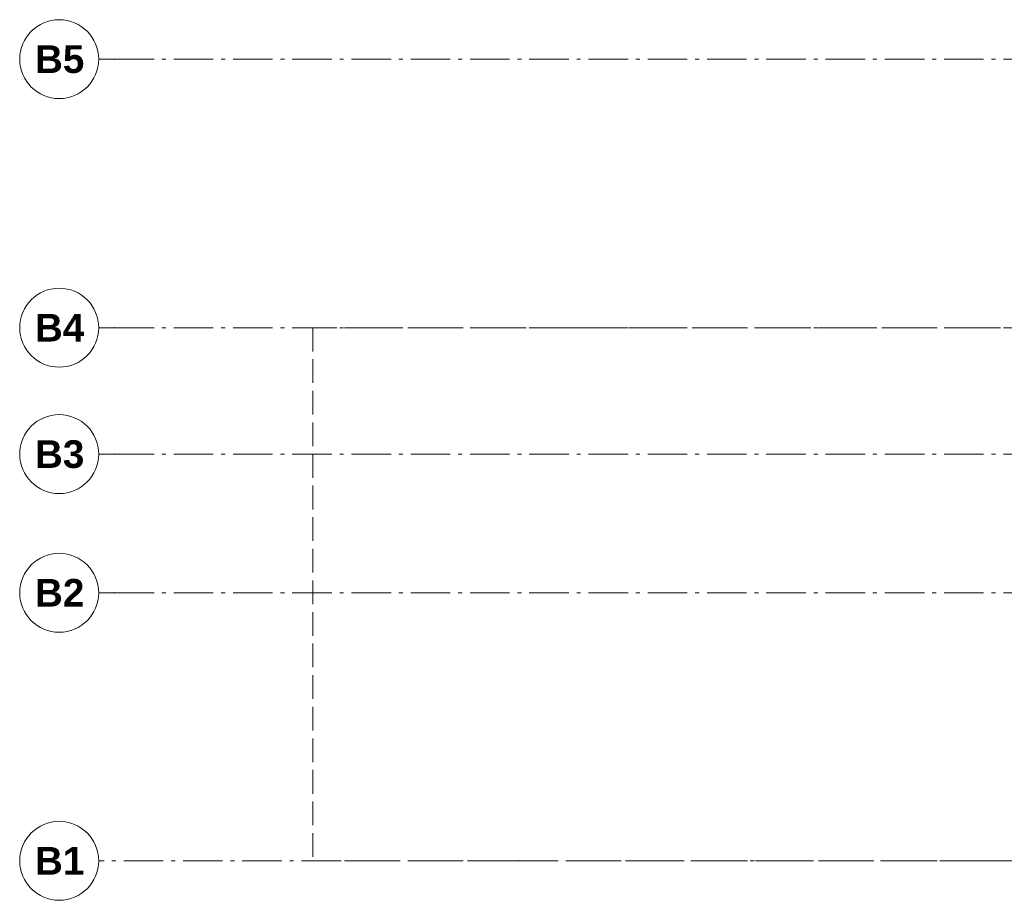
# Model space of a CAD drawing. Header units: millimetres. Extents: x -15957 to 238275, y -73214 to 42710.
# Tile 44 of 97: x 78474 to 90936, y -66252 to -55102. Entities that reach past the tile are written whole.
import ezdxf

# ---------------------------------------------------------------- set-up
doc = ezdxf.new("R2010")
doc.units = ezdxf.units.MM
doc.header["$LTSCALE"] = 0.5
doc.header["$MEASUREMENT"] = 0
for name, pattern in [('Akselinje', [1500, 1000, -200, 100, -200]), ('PLINE', [0]), ('Stiplet', [800, 600, -200])]:
    doc.linetypes.add(name, pattern=pattern)
doc.layers.add('2311 Bærende yttervegger_ betong', color=7, linetype='Continuous')
doc.layers.add('822- Modullinjer bygning', color=7, linetype='Continuous')
doc.styles.add('GENERATED_STYLE_2', font='arial.ttf')

msp = doc.modelspace()

# ---------------------------------------------------------------- linework, layer by layer
at = {"layer": '2311 Bærende yttervegger_ betong', "color": 7, "linetype": 'Stiplet', "lineweight": 9}
msp.add_lwpolyline([(91686, -59001.7), (82186, -59001.7), (82186, -65751.7), (91686, -65751.7)], dxfattribs=at)
at = {"layer": '822- Modullinjer bygning', "color": 94, "linetype": 'Akselinje', "lineweight": 18}
for p, q in [((79673.8, -55601.7), (79473.8, -55601.7)), ((79673.8, -55601.7), (91486, -55601.7)), ((79673.8, -59001.7), (79473.8, -59001.7)), ((79673.8, -59001.7), (91486, -59001.7)), ((79673.8, -60601.7), (79473.8, -60601.7)), ((79673.8, -60601.7), (91486, -60601.7)), ((79673.8, -62358), (79473.8, -62358)), ((79673.8, -62358), (91486, -62358)), ((84790.9, -65751.7), (79473.8, -65751.7)), ((84790.9, -65751.7), (86368.9, -65751.7)), ((86368.9, -65751.7), (91686, -65751.7))]:
    msp.add_line(p, q, dxfattribs=at)
at = {"layer": '822- Modullinjer bygning', "color": 7, "linetype": 'PLINE', "lineweight": 18}
for centre in [(78973.8, -55601.7), (78973.8, -59001.7), (78973.8, -60601.7), (78973.8, -62358), (78973.8, -65751.7)]:
    msp.add_circle(centre, 500, dxfattribs=at)
at = {"layer": '822- Modullinjer bygning', "color": 94, "linetype": 'Akselinje', "lineweight": 18}
for p in [(79673.8, -55601.7), (79673.8, -55601.7), (79673.8, -59001.7), (79673.8, -59001.7), (79673.8, -60601.7), (79673.8, -60601.7), (79673.8, -62358), (79673.8, -62358), (84790.9, -65751.7), (84790.9, -65751.7)]:
    msp.add_point(p, dxfattribs=at)

# ---------------------------------------------------------------- texts
at = {"layer": '822- Modullinjer bygning', "color": 7, "lineweight": 18, "char_height": 350, "attachment_point": 1, "style": 'GENERATED_STYLE_2'}
for s, insert in [('\\A1;{\\pql;\\pt0;\\fArial|b1|i0|c0|p0;\\W1.000000;B5}', (78667, -55426.7)), ('\\A1;{\\pql;\\pt0;\\fArial|b1|i0|c0|p0;\\W1.000000;B4}', (78667, -58826.7)), ('\\A1;{\\pql;\\pt0;\\fArial|b1|i0|c0|p0;\\W1.000000;B3}', (78667, -60426.7)), ('\\A1;{\\pql;\\pt0;\\fArial|b1|i0|c0|p0;\\W1.000000;B2}', (78667, -62183)), ('\\A1;{\\pql;\\pt0;\\fArial|b1|i0|c0|p0;\\W1.000000;B1}', (78667, -65576.7))]:
    msp.add_mtext(s, dxfattribs=dict(at, insert=insert))

doc.saveas('drawing.dxf')
